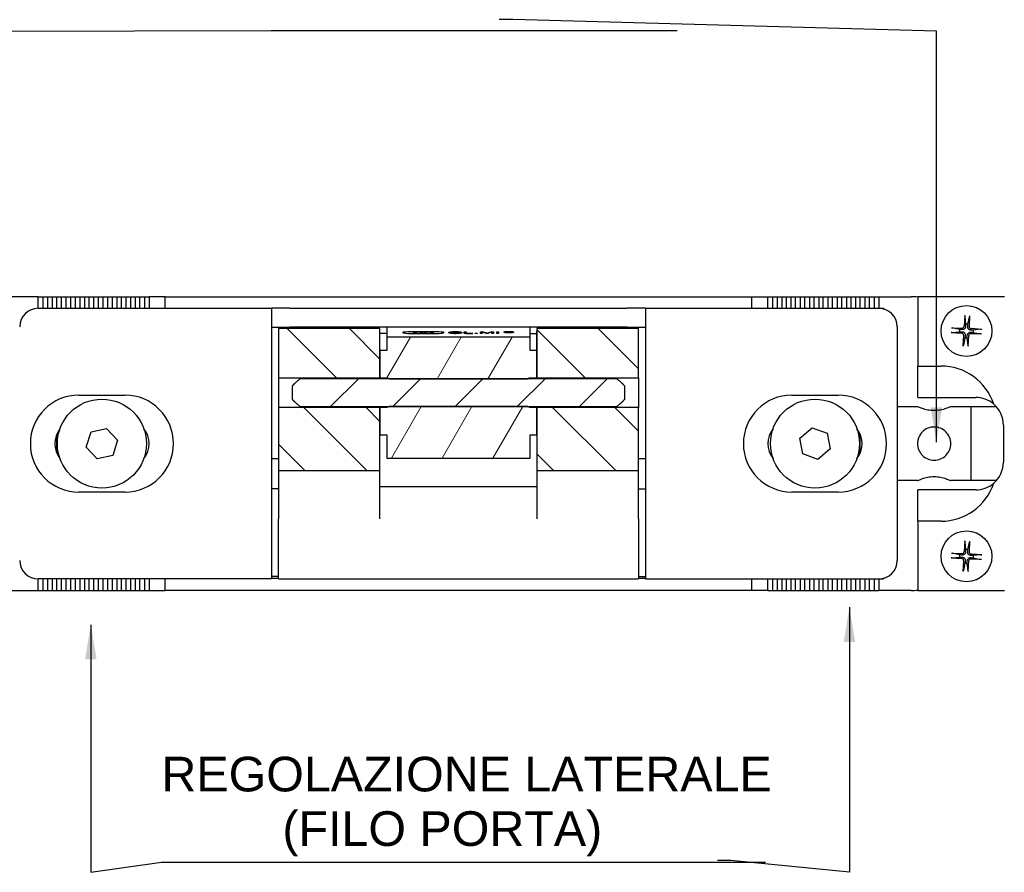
# Model space of a CAD drawing. Header units: millimetres. Extents: x 7 to 622, y 6 to 438.
# Tile 3 of 9: x 72 to 179, y 264 to 357. Entities that reach past the tile are written whole.
import ezdxf

# ---------------------------------------------------------------- set-up
doc = ezdxf.new("R2010")
doc.units = ezdxf.units.MM
doc.header["$LTSCALE"] = 1.5
for name, color, linetype, lineweight in [('Simbolo (ISO)', 7, 'Continuous', 25), ('Tratteggio (ISO)', 7, 'Continuous', 15), ('Visibile (ISO)', 7, 'Continuous', 25)]:
    doc.layers.add(name, color=color, linetype=linetype, lineweight=lineweight)
doc.styles.add('Miglioranzo', font='ARIAL.TTF')
doc.dimstyles.new('Default - Metodo 1b (ISO)$7', dxfattribs={"dimscale": 1.5, "dimtxt": 2.5, "dimasz": 2.5, "dimexe": 3.175, "dimexo": 0, "dimgap": 0.762, "dimtad": 1, "dimtoh": 1, "dimrnd": 1e-08, "dimtxsty": 'Miglioranzo', "dimcen": 0.09, "dimdle": 10, "dimclrd": 256, "dimclre": 256, "dimclrt": 256, "dimazin": 2, "dimtfac": 1.4, "dimtmove": 0, "dimatfit": 3, "dimfxl": 1, "dimtolj": 1, "dimlwd": -1, "dimlwe": -1, "dimarcsym": 0})

msp = doc.modelspace()

# ---------------------------------------------------------------- hatches: boundary and pattern name
at = {"layer": 'Tratteggio (ISO)'}
h = msp.add_hatch(dxfattribs=at)
h.set_pattern_fill('ANSI31', color=256, scale=38.1, angle=90.0002, style=0)
h.set_pattern_definition([(135.0002, (0, 0), (-3.367584, -3.36761), [])])
h.paths.add_polyline_path([(100.24, 317.8), (111.24, 317.8), (111.24, 320.76), (111.24, 323.12), (100.24, 323.12)])
h.paths.add_polyline_path([(111.24, 314.59), (100.24, 314.59), (100.24, 307.75), (111.24, 307.75), (111.24, 311.63)])
h.paths.add_polyline_path([(128.24, 307.75), (139.24, 307.75), (139.24, 314.59), (128.24, 314.59), (128.24, 311.63)])
h.paths.add_polyline_path([(139.24, 323.12), (128.24, 323.12), (128.24, 320.76), (128.24, 317.8), (139.24, 317.8)])
h = msp.add_hatch(dxfattribs=at)
h.set_pattern_fill('ANSI31', color=256, scale=38.1, angle=15, style=0)
h.set_pattern_definition([(60, (0, 0), (-4.124445, 2.38125), [])])
edge = h.paths.add_edge_path()
edge.add_line((111.99, 320.76), (111.24, 320.76))
edge.add_line((111.24, 320.76), (111.24, 317.8))
edge.add_line((111.24, 317.8), (111.99, 317.8))
edge.add_spline(control_points=[(111.99, 317.8), (112.14, 317.75), (112.29, 317.7)], knot_values=[0, 0, 0, 0.031801, 0.031801, 0.031801], weights=[1, 1.000334, 1], degree=2, periodic=0)
edge.add_line((112.29, 317.7), (127.19, 317.7))
edge.add_spline(control_points=[(127.19, 317.7), (127.33, 317.75), (127.49, 317.8)], knot_values=[0, 0, 0, 0.031801, 0.031801, 0.031801], weights=[1, 1.000334, 1], degree=2, periodic=0)
edge.add_line((127.49, 317.8), (128.24, 317.8))
edge.add_line((128.24, 317.8), (128.24, 320.76))
edge.add_line((128.24, 320.76), (127.49, 320.76))
edge.add_line((127.49, 320.76), (127.49, 322.21))
edge.add_line((127.49, 322.21), (111.99, 322.21))
edge.add_line((111.99, 322.21), (111.99, 320.76))
edge = h.paths.add_edge_path()
edge.add_line((111.24, 311.63), (111.99, 311.63))
edge.add_line((111.99, 311.63), (111.99, 309.11))
edge.add_line((111.99, 309.11), (127.49, 309.11))
edge.add_line((127.49, 309.11), (127.49, 311.63))
edge.add_line((127.49, 311.63), (128.24, 311.63))
edge.add_line((128.24, 311.63), (128.24, 314.59))
edge.add_line((128.24, 314.59), (127.49, 314.59))
edge.add_spline(control_points=[(127.49, 314.59), (127.33, 314.64), (127.19, 314.69)], knot_values=[0, 0, 0, 0.031801, 0.031801, 0.031801], weights=[1, 1.000334, 1], degree=2, periodic=0)
edge.add_line((127.19, 314.69), (112.29, 314.69))
edge.add_spline(control_points=[(112.29, 314.69), (112.14, 314.64), (111.99, 314.59)], knot_values=[0, 0, 0, 0.031801, 0.031801, 0.031801], weights=[1, 1.000334, 1], degree=2, periodic=0)
edge.add_line((111.99, 314.59), (111.24, 314.59))
edge.add_line((111.24, 314.59), (111.24, 311.63))
h = msp.add_hatch(dxfattribs=at)
h.set_pattern_fill('ANSI31', color=256, scale=38.1, style=0)
h.set_pattern_definition([(45, (0, 0), (-3.367596, 3.367596), [])])
edge = h.paths.add_edge_path()
edge.add_spline(control_points=[(101.74, 315.48), (102.02, 315.14), (102.6, 314.69)], knot_values=[0, 0, 0, 0.117463, 0.117463, 0.117463], weights=[1, 1.026559, 1], degree=2, periodic=0)
edge.add_line((102.6, 314.69), (112.29, 314.69))
edge.add_line((112.29, 314.69), (127.19, 314.69))
edge.add_line((127.19, 314.69), (136.87, 314.69))
edge.add_spline(control_points=[(136.87, 314.69), (137.46, 315.14), (137.74, 315.48)], knot_values=[0, 0, 0, 0.117463, 0.117463, 0.117463], weights=[1, 1.026559, 1], degree=2, periodic=0)
edge.add_line((137.74, 315.48), (137.74, 316.9))
edge.add_spline(control_points=[(137.74, 316.9), (137.46, 317.24), (136.87, 317.7)], knot_values=[0, 0, 0, 0.117463, 0.117463, 0.117463], weights=[1, 1.026559, 1], degree=2, periodic=0)
edge.add_line((136.87, 317.7), (127.19, 317.7))
edge.add_line((127.19, 317.7), (112.29, 317.7))
edge.add_line((112.29, 317.7), (102.6, 317.7))
edge.add_spline(control_points=[(102.6, 317.7), (102.02, 317.24), (101.74, 316.9)], knot_values=[0, 0, 0, 0.117463, 0.117463, 0.117463], weights=[1, 1.026559, 1], degree=2, periodic=0)
edge.add_line((101.74, 316.9), (101.74, 315.48))

# ---------------------------------------------------------------- linework, layer by layer
at = {"layer": 'Visibile (ISO)'}
for p, q in [((74.24, 326.57), (70.74, 326.57)), ((74.24, 326.57), (74.74, 326.57)), ((74.24, 325.32), (74.24, 326.57)), ((74.74, 326.57), (74.74, 325.32)), ((74.74, 326.57), (75.24, 326.57)), ((75.24, 326.57), (75.24, 325.32)), ((75.24, 326.57), (75.74, 326.57)), ((75.74, 326.57), (75.74, 325.32)), ((75.74, 326.57), (76.24, 326.57)), ((76.24, 326.57), (76.24, 325.32)), ((76.24, 326.57), (76.74, 326.57)), ((76.74, 326.57), (76.74, 325.32)), ((76.74, 326.57), (77.24, 326.57)), ((77.24, 326.57), (77.24, 325.32)), ((77.24, 326.57), (77.74, 326.57)), ((77.74, 326.57), (77.74, 325.32)), ((77.74, 326.57), (78.24, 326.57)), ((78.24, 326.57), (78.24, 325.32)), ((78.24, 326.57), (78.74, 326.57)), ((78.74, 326.57), (78.74, 325.32)), ((78.74, 326.57), (79.24, 326.57)), ((79.24, 326.57), (79.24, 325.32)), ((79.24, 326.57), (79.74, 326.57)), ((79.74, 326.57), (79.74, 325.32)), ((79.74, 326.57), (80.24, 326.57)), ((80.24, 326.57), (80.24, 325.32)), ((80.24, 326.57), (80.74, 326.57)), ((80.74, 326.57), (80.74, 325.32)), ((80.74, 326.57), (81.24, 326.57)), ((81.24, 326.57), (81.24, 325.32)), ((81.24, 326.57), (81.74, 326.57)), ((81.74, 326.57), (81.74, 325.32)), ((81.74, 326.57), (82.24, 326.57)), ((82.24, 326.57), (82.24, 325.32)), ((82.24, 326.57), (82.74, 326.57)), ((82.74, 326.57), (82.74, 325.32)), ((82.74, 326.57), (83.24, 326.57)), ((83.24, 326.57), (83.24, 325.32)), ((83.24, 326.57), (83.74, 326.57)), ((83.74, 326.57), (83.74, 325.32)), ((83.74, 326.57), (84.24, 326.57)), ((84.24, 326.57), (84.24, 325.32)), ((84.24, 326.57), (84.74, 326.57)), ((84.74, 326.57), (84.74, 325.32)), ((84.74, 326.57), (85.24, 326.57)), ((85.24, 325.32), (85.24, 326.57)), ((85.24, 326.57), (85.74, 326.57)), ((85.74, 326.57), (85.74, 325.32)), ((85.74, 326.57), (86.24, 326.57)), ((87.99, 326.57), (86.24, 326.57)), ((86.24, 326.57), (86.24, 325.32)), ((87.99, 325.32), (87.99, 326.57)), ((87.99, 326.57), (151.49, 326.57)), ((151.49, 326.57), (153.24, 326.57)), ((151.49, 325.32), (151.49, 326.57)), ((153.24, 326.57), (153.74, 326.57)), ((153.24, 325.32), (153.24, 326.57)), ((153.74, 326.57), (153.74, 325.32)), ((153.74, 326.57), (154.24, 326.57)), ((154.24, 326.57), (154.74, 326.57)), ((154.24, 326.57), (154.24, 325.32)), ((154.74, 326.57), (155.24, 326.57)), ((154.74, 326.57), (154.74, 325.32)), ((155.24, 325.32), (155.24, 326.57)), ((155.24, 326.57), (155.74, 326.57)), ((155.74, 326.57), (155.74, 325.32)), ((155.74, 326.57), (156.24, 326.57)), ((156.24, 326.57), (156.74, 326.57)), ((156.24, 325.32), (156.24, 326.57)), ((156.74, 326.57), (157.24, 326.57)), ((156.74, 326.57), (156.74, 325.32)), ((157.24, 326.57), (157.74, 326.57)), ((157.24, 325.32), (157.24, 326.57)), ((157.74, 326.57), (158.24, 326.57)), ((157.74, 326.57), (157.74, 325.32)), ((158.24, 326.57), (158.74, 326.57)), ((158.24, 325.32), (158.24, 326.57)), ((158.74, 326.57), (159.24, 326.57)), ((158.74, 326.57), (158.74, 325.32)), ((159.24, 326.57), (159.74, 326.57)), ((159.24, 325.32), (159.24, 326.57)), ((159.74, 326.57), (160.24, 326.57)), ((159.74, 326.57), (159.74, 325.32)), ((160.24, 326.57), (160.74, 326.57)), ((160.24, 325.32), (160.24, 326.57)), ((160.74, 326.57), (161.24, 326.57)), ((160.74, 326.57), (160.74, 325.32)), ((161.24, 326.57), (161.74, 326.57)), ((161.24, 325.32), (161.24, 326.57)), ((161.74, 326.57), (162.24, 326.57)), ((161.74, 326.57), (161.74, 325.32)), ((162.24, 326.57), (162.74, 326.57)), ((162.24, 325.32), (162.24, 326.57)), ((162.74, 326.57), (163.24, 326.57)), ((162.74, 326.57), (162.74, 325.32)), ((163.24, 326.57), (163.74, 326.57)), ((163.24, 325.32), (163.24, 326.57)), ((163.74, 326.57), (164.24, 326.57)), ((163.74, 326.57), (163.74, 325.32)), ((164.24, 326.57), (164.74, 326.57)), ((164.24, 325.32), (164.24, 326.57)), ((164.74, 326.57), (165.24, 326.57)), ((164.74, 326.57), (164.74, 325.32)), ((165.24, 326.57), (165.24, 325.32)), ((165.24, 326.57), (168.74, 326.57)), ((169.49, 326.57), (169.49, 319.07)), ((178.84, 326.57), (169.49, 326.57)), ((74.24, 325.32), (99.49, 325.32)), ((99.49, 325.32), (99.49, 296.02)), ((101.49, 325.32), (99.49, 325.32)), ((101.49, 325.32), (137.99, 325.32)), ((139.99, 325.32), (137.99, 325.32)), ((139.99, 325.32), (165.24, 325.32)), ((139.99, 325.32), (139.99, 296.02)), ((165.24, 325.32), (165.74, 325.32)), ((165.74, 325.32), (165.74, 325.26)), ((174.56, 324.53), (174.48, 323.37)), ((174.56, 324.43), (174.65, 323.62)), ((174.9, 323.61), (175.06, 324.41)), ((175.07, 324.5), (175.04, 323.34)), ((99.49, 323.27), (101.49, 323.27)), ((111.24, 323.12), (100.24, 323.12)), ((100.24, 323.12), (100.24, 317.8)), ((137.99, 323.27), (101.49, 323.27)), ((111.24, 317.8), (111.24, 323.12)), ((111.99, 323.27), (111.99, 322.21)), ((127.49, 322.21), (127.49, 323.27)), ((139.24, 323.12), (128.24, 323.12)), ((128.24, 323.12), (128.24, 317.8)), ((137.99, 323.27), (139.99, 323.27)), ((139.24, 317.8), (139.24, 323.12)), ((167.24, 323.32), (167.24, 298.02)), ((173.11, 323.21), (174.26, 323.17)), ((174, 323.03), (173.2, 323.2)), ((176.39, 323.04), (175.24, 323.12)), ((176.3, 323.05), (175.48, 322.96)), ((111.99, 322.6), (111.24, 322.6)), ((127.49, 322.21), (111.99, 322.21)), ((111.99, 322.21), (111.99, 320.76)), ((113.79, 322.69), (113.79, 322.64)), ((114.94, 322.69), (114.94, 322.64)), ((115.27, 322.77), (115.27, 322.75)), ((115.27, 322.61), (115.27, 322.6)), ((115.36, 322.77), (115.36, 322.76)), ((115.36, 322.61), (115.36, 322.6)), ((115.45, 322.77), (115.45, 322.75)), ((115.45, 322.61), (115.45, 322.6)), ((115.79, 322.69), (115.79, 322.64)), ((116.09, 322.69), (116.09, 322.64)), ((116.42, 322.77), (116.42, 322.75)), ((116.42, 322.61), (116.42, 322.6)), ((116.51, 322.77), (116.51, 322.76)), ((116.51, 322.61), (116.51, 322.6)), ((116.6, 322.77), (116.6, 322.75)), ((116.6, 322.61), (116.6, 322.6)), ((116.94, 322.69), (116.94, 322.64)), ((118.09, 322.69), (118.09, 322.64)), ((118.89, 322.69), (118.89, 322.61)), ((119.91, 322.69), (119.91, 322.61)), ((120.37, 322.59), (120.37, 322.79)), ((120.37, 322.79), (120.57, 322.79)), ((121.31, 322.59), (120.37, 322.59)), ((120.57, 322.79), (120.57, 322.61)), ((120.57, 322.61), (121.31, 322.61)), ((120.57, 322.61), (120.57, 322.59)), ((121.31, 322.61), (121.31, 322.59)), ((121.56, 322.59), (121.56, 322.62)), ((121.56, 322.62), (121.77, 322.62)), ((121.77, 322.59), (121.56, 322.59)), ((121.77, 322.62), (121.77, 322.59)), ((122.12, 322.59), (122.12, 322.79)), ((122.12, 322.79), (122.41, 322.79)), ((122.31, 322.59), (122.12, 322.59)), ((122.74, 322.59), (122.31, 322.76)), ((122.31, 322.76), (122.31, 322.76)), ((122.31, 322.76), (122.31, 322.59)), ((122.41, 322.79), (122.77, 322.65)), ((122.41, 322.79), (122.41, 322.72)), ((122.92, 322.59), (122.74, 322.59)), ((122.84, 322.62), (122.84, 322.62)), ((122.84, 322.62), (122.84, 322.59)), ((122.84, 322.62), (122.84, 322.59)), ((122.92, 322.65), (123.28, 322.79)), ((123.35, 322.76), (122.92, 322.59)), ((123.28, 322.79), (123.54, 322.79)), ((123.28, 322.79), (123.28, 322.73)), ((123.35, 322.59), (123.35, 322.76)), ((123.35, 322.76), (123.35, 322.76)), ((123.54, 322.59), (123.35, 322.59)), ((123.54, 322.79), (123.54, 322.59)), ((123.89, 322.59), (123.89, 322.79)), ((123.89, 322.79), (124.09, 322.79)), ((124.09, 322.59), (123.89, 322.59)), ((124.09, 322.79), (124.09, 322.59)), ((124.74, 322.74), (124.74, 322.71)), ((124.99, 322.77), (125.27, 322.77)), ((124.99, 322.71), (124.99, 322.77)), ((125.08, 322.71), (124.99, 322.71)), ((125.26, 322.76), (125.08, 322.76)), ((125.08, 322.76), (125.08, 322.75)), ((125.08, 322.75), (125.08, 322.74)), ((125.08, 322.75), (125.26, 322.75)), ((125.08, 322.74), (125.08, 322.71)), ((125.19, 322.74), (125.08, 322.74)), ((125.37, 322.71), (125.19, 322.74)), ((125.32, 322.76), (125.26, 322.76)), ((125.26, 322.75), (125.26, 322.73)), ((125.26, 322.75), (125.32, 322.75)), ((125.27, 322.77), (125.37, 322.77)), ((125.27, 322.77), (125.27, 322.76)), ((125.29, 322.74), (125.47, 322.71)), ((125.29, 322.74), (125.29, 322.72)), ((125.37, 322.74), (125.29, 322.74)), ((125.34, 322.76), (125.32, 322.76)), ((125.32, 322.75), (125.32, 322.74)), ((125.32, 322.75), (125.34, 322.75)), ((125.35, 322.75), (125.34, 322.76)), ((125.34, 322.75), (125.34, 322.74)), ((125.34, 322.75), (125.35, 322.75)), ((125.35, 322.75), (125.35, 322.74)), ((125.35, 322.75), (125.35, 322.75)), ((125.37, 322.77), (125.41, 322.76)), ((125.37, 322.77), (125.37, 322.74)), ((125.41, 322.74), (125.37, 322.74)), ((125.47, 322.71), (125.37, 322.71)), ((125.41, 322.76), (125.44, 322.76)), ((125.41, 322.76), (125.41, 322.74)), ((125.44, 322.75), (125.41, 322.74)), ((125.44, 322.76), (125.44, 322.75)), ((125.66, 322.74), (125.66, 322.71)), ((127.49, 322.6), (128.22, 322.6)), ((127.49, 320.76), (127.49, 322.21)), ((128.22, 320.76), (128.22, 322.85)), ((128.24, 322.85), (128.22, 322.85)), ((173.08, 322.7), (174.24, 322.62)), ((173.17, 322.7), (173.99, 322.79)), ((174.4, 321.24), (174.44, 322.4)), ((174.58, 322.14), (174.41, 321.33)), ((174.91, 321.31), (174.82, 322.12)), ((174.91, 321.22), (174.99, 322.37)), ((176.37, 322.54), (175.21, 322.57)), ((175.47, 322.71), (176.27, 322.55)), ((111.99, 320.76), (111.24, 320.76)), ((111.24, 320.76), (111.24, 317.8)), ((128.24, 320.76), (127.49, 320.76)), ((128.24, 317.8), (128.24, 320.76)), ((169.49, 315.67), (169.49, 319.07)), ((169.49, 319.07), (171.99, 319.07)), ((100.24, 317.8), (111.24, 317.8)), ((100.24, 317.8), (100.24, 314.59)), ((136.87, 317.7), (102.6, 317.7)), ((111.24, 317.7), (111.24, 317.8)), ((111.24, 317.8), (111.99, 317.8)), ((111.24, 317.7), (111.24, 317.8)), ((111.99, 317.8), (111.99, 317.7)), ((112.29, 317.7), (127.19, 317.7)), ((127.49, 317.8), (128.24, 317.8)), ((127.49, 317.7), (127.49, 317.8)), ((128.24, 317.8), (139.24, 317.8)), ((128.24, 317.7), (128.24, 317.8)), ((128.24, 317.8), (128.24, 317.7)), ((139.24, 317.8), (139.24, 314.59)), ((101.74, 316.9), (101.74, 315.48)), ((137.74, 315.48), (137.74, 316.9)), ((78.64, 315.92), (83.64, 315.92)), ((155.84, 315.92), (160.84, 315.92)), ((169.49, 315.67), (175.74, 315.67)), ((111.24, 314.59), (100.24, 314.59)), ((100.24, 314.59), (100.24, 307.75)), ((102.6, 314.69), (136.87, 314.69)), ((111.24, 314.59), (111.24, 314.69)), ((111.24, 314.59), (111.24, 314.69)), ((111.24, 307.75), (111.24, 314.59)), ((111.99, 314.59), (111.24, 314.59)), ((111.24, 314.59), (111.24, 311.63)), ((111.99, 314.69), (111.99, 314.59)), ((127.19, 314.69), (112.29, 314.69)), ((127.49, 314.59), (127.49, 314.69)), ((128.24, 314.59), (127.49, 314.59)), ((128.24, 314.59), (128.24, 314.69)), ((128.24, 314.69), (128.24, 314.59)), ((139.24, 314.59), (128.24, 314.59)), ((128.24, 314.59), (128.24, 307.75)), ((128.24, 311.63), (128.24, 314.59)), ((139.24, 307.75), (139.24, 314.59)), ((169.44, 314.67), (167.24, 314.67)), ((177.97, 314.67), (173.04, 314.67)), ((175.24, 306.67), (175.24, 314.67)), ((156.7, 311.25), (158.02, 312.37)), ((158.02, 312.37), (159.65, 311.8)), ((178.74, 312.67), (178.74, 308.67)), ((76.24, 311.67), (76.24, 309.67)), ((79.45, 310.29), (79.96, 311.95)), ((79.96, 311.95), (81.65, 312.32)), ((81.65, 312.32), (82.83, 311.05)), ((85.74, 312.2), (85.74, 312.11)), ((111.24, 311.63), (111.99, 311.63)), ((111.99, 311.63), (111.99, 309.11)), ((127.49, 309.11), (127.49, 311.63)), ((127.49, 311.63), (128.24, 311.63)), ((153.74, 312.2), (153.74, 312.11)), ((159.65, 311.8), (159.97, 310.1)), ((163.24, 309.67), (163.24, 311.67)), ((80.62, 309.02), (79.45, 310.29)), ((82.83, 311.05), (82.31, 309.4)), ((157.02, 309.55), (156.7, 311.25)), ((82.31, 309.4), (80.62, 309.02)), ((85.74, 309.23), (85.74, 309.14)), ((153.74, 309.23), (153.74, 309.14)), ((158.66, 308.97), (157.02, 309.55)), ((159.97, 310.1), (158.66, 308.97)), ((99.49, 309.07), (100.24, 309.07)), ((111.99, 309.11), (127.49, 309.11)), ((139.24, 309.07), (139.99, 309.07)), ((100.24, 307.75), (111.24, 307.75)), ((100.24, 307.75), (100.24, 302.54)), ((111.24, 302.54), (111.24, 307.75)), ((128.24, 307.75), (139.24, 307.75)), ((128.24, 307.75), (128.24, 302.54)), ((139.24, 302.54), (139.24, 307.75)), ((111.24, 306.02), (128.24, 306.02)), ((169.44, 306.67), (167.24, 306.67)), ((177.97, 306.67), (173.04, 306.67)), ((83.64, 305.42), (78.64, 305.42)), ((100.24, 305.77), (99.49, 305.77)), ((139.24, 305.77), (139.99, 305.77)), ((160.84, 305.42), (155.84, 305.42)), ((175.74, 305.67), (169.49, 305.67)), ((169.49, 302.27), (169.49, 305.67)), ((100.24, 296.02), (100.24, 302.54)), ((139.24, 302.54), (139.24, 296.02)), ((169.49, 302.27), (169.49, 294.77)), ((171.99, 302.27), (169.49, 302.27)), ((174.57, 300.13), (174.49, 298.97)), ((174.57, 300.03), (174.65, 299.22)), ((174.9, 299.21), (175.07, 300.01)), ((175.08, 300.1), (175.04, 298.94)), ((173.11, 298.81), (174.27, 298.77)), ((174, 298.63), (173.2, 298.8)), ((176.39, 298.64), (175.24, 298.72)), ((176.3, 298.64), (175.48, 298.56)), ((173.08, 298.3), (174.24, 298.22)), ((173.17, 298.3), (173.99, 298.39)), ((174.4, 296.84), (174.44, 298)), ((174.58, 297.74), (174.41, 296.94)), ((174.91, 296.91), (174.82, 297.72)), ((174.91, 296.82), (174.99, 297.97)), ((176.37, 298.13), (175.21, 298.17)), ((175.47, 298.31), (176.27, 298.14)), ((74.24, 294.77), (74.24, 296.02)), ((99.49, 296.02), (74.24, 296.02)), ((74.74, 296.02), (74.74, 294.77)), ((75.24, 296.02), (75.24, 294.77)), ((75.74, 296.02), (75.74, 294.77)), ((76.24, 296.02), (76.24, 294.77)), ((76.74, 296.02), (76.74, 294.77)), ((77.24, 296.02), (77.24, 294.77)), ((77.74, 296.02), (77.74, 294.77)), ((78.24, 296.02), (78.24, 294.77)), ((78.74, 296.02), (78.74, 294.77)), ((79.24, 296.02), (79.24, 294.77)), ((79.74, 296.02), (79.74, 294.77)), ((80.24, 296.02), (80.24, 294.77)), ((80.74, 296.02), (80.74, 294.77)), ((81.24, 296.02), (81.24, 294.77)), ((81.74, 296.02), (81.74, 294.77)), ((82.24, 296.02), (82.24, 294.77)), ((82.74, 296.02), (82.74, 294.77)), ((83.24, 296.02), (83.24, 294.77)), ((83.74, 296.02), (83.74, 294.77)), ((84.24, 296.02), (84.24, 294.77)), ((84.74, 296.02), (84.74, 294.77)), ((85.24, 294.77), (85.24, 296.02)), ((85.74, 296.02), (85.74, 294.77)), ((86.24, 296.02), (86.24, 294.77)), ((87.99, 294.77), (87.99, 296.02)), ((100.24, 296.27), (99.49, 296.27)), ((100.24, 296.07), (99.49, 296.07)), ((100.24, 296.02), (139.24, 296.02)), ((139.24, 296.27), (139.99, 296.27)), ((139.97, 296.07), (139.24, 296.07)), ((139.97, 296.27), (139.97, 296.07)), ((139.99, 296.02), (165.24, 296.02)), ((151.49, 294.77), (151.49, 296.02)), ((153.24, 294.77), (153.24, 296.02)), ((153.74, 296.02), (153.74, 294.77)), ((154.24, 296.02), (154.24, 294.77)), ((154.74, 296.02), (154.74, 294.77)), ((155.24, 294.77), (155.24, 296.02)), ((155.74, 296.02), (155.74, 294.77)), ((156.24, 294.77), (156.24, 296.02)), ((156.74, 296.02), (156.74, 294.77)), ((157.24, 294.77), (157.24, 296.02)), ((157.74, 296.02), (157.74, 294.77)), ((158.24, 294.77), (158.24, 296.02)), ((158.74, 296.02), (158.74, 294.77)), ((159.24, 294.77), (159.24, 296.02)), ((159.74, 296.02), (159.74, 294.77)), ((160.24, 294.77), (160.24, 296.02)), ((160.74, 296.02), (160.74, 294.77)), ((161.24, 294.77), (161.24, 296.02)), ((161.74, 296.02), (161.74, 294.77)), ((162.24, 294.77), (162.24, 296.02)), ((162.74, 296.02), (162.74, 294.77)), ((163.24, 294.77), (163.24, 296.02)), ((163.74, 296.02), (163.74, 294.77)), ((164.24, 294.77), (164.24, 296.02)), ((164.74, 296.02), (164.74, 294.77)), ((165.24, 296.02), (165.24, 294.77)), ((165.24, 296.02), (165.74, 296.02)), ((165.74, 296.09), (165.74, 296.02)), ((70.74, 294.77), (74.24, 294.77)), ((74.24, 294.77), (74.74, 294.77)), ((74.74, 294.77), (75.24, 294.77)), ((75.24, 294.77), (75.74, 294.77)), ((75.74, 294.77), (76.24, 294.77)), ((76.24, 294.77), (76.74, 294.77)), ((76.74, 294.77), (77.24, 294.77)), ((77.24, 294.77), (77.74, 294.77)), ((77.74, 294.77), (78.24, 294.77)), ((78.24, 294.77), (78.74, 294.77)), ((78.74, 294.77), (79.24, 294.77)), ((79.24, 294.77), (79.74, 294.77)), ((79.74, 294.77), (80.24, 294.77)), ((80.24, 294.77), (80.74, 294.77)), ((80.74, 294.77), (81.24, 294.77)), ((81.24, 294.77), (81.74, 294.77)), ((81.74, 294.77), (82.24, 294.77)), ((82.24, 294.77), (82.74, 294.77)), ((82.74, 294.77), (83.24, 294.77)), ((83.24, 294.77), (83.74, 294.77)), ((83.74, 294.77), (84.24, 294.77)), ((84.24, 294.77), (84.74, 294.77)), ((84.74, 294.77), (85.24, 294.77)), ((85.24, 294.77), (85.74, 294.77)), ((85.74, 294.77), (86.24, 294.77)), ((86.24, 294.77), (87.99, 294.77)), ((151.49, 294.77), (87.99, 294.77)), ((153.24, 294.77), (151.49, 294.77)), ((153.24, 294.77), (153.74, 294.77)), ((153.74, 294.77), (154.24, 294.77)), ((154.24, 294.77), (154.74, 294.77)), ((154.74, 294.77), (155.24, 294.77)), ((155.24, 294.77), (155.74, 294.77)), ((155.74, 294.77), (156.24, 294.77)), ((156.24, 294.77), (156.74, 294.77)), ((156.74, 294.77), (157.24, 294.77)), ((157.24, 294.77), (157.74, 294.77)), ((157.74, 294.77), (158.24, 294.77)), ((158.24, 294.77), (158.74, 294.77)), ((158.74, 294.77), (159.24, 294.77)), ((159.24, 294.77), (159.74, 294.77)), ((159.74, 294.77), (160.24, 294.77)), ((160.24, 294.77), (160.74, 294.77)), ((160.74, 294.77), (161.24, 294.77)), ((161.24, 294.77), (161.74, 294.77)), ((161.74, 294.77), (162.24, 294.77)), ((162.24, 294.77), (162.74, 294.77)), ((162.74, 294.77), (163.24, 294.77)), ((163.24, 294.77), (163.74, 294.77)), ((163.74, 294.77), (164.24, 294.77)), ((164.24, 294.77), (164.74, 294.77)), ((164.74, 294.77), (165.24, 294.77)), ((168.74, 294.77), (165.24, 294.77)), ((169.49, 294.77), (178.84, 294.77))]:
    msp.add_line(p, q, dxfattribs=at)
for centre, radius in [((174.74, 322.87), 2.75), ((81.14, 310.67), 4.82), ((158.34, 310.67), 4.82), ((174.74, 298.47), 2.75)]:
    msp.add_circle(centre, radius, dxfattribs=at)
for centre, radius, start, end in [((168.74, 318.57), 8, 84.6206, 90), ((74.24, 323.32), 2, 90, 180), ((165.24, 323.32), 2, 0, 90), ((174.74, 322.87), 0.752, 167.7975, 186.5819), ((174.27, 323.39), 0.215, 268.322, 356.0575), ((174.74, 322.87), 0.752, 77.7975, 96.5819), ((175.25, 323.34), 0.215, 178.322, 266.0575), ((174.22, 322.41), 0.215, 358.322, 86.0575), ((174.74, 322.87), 0.752, 257.7975, 276.5819), ((175.2, 322.36), 0.215, 88.322, 176.0575), ((174.74, 322.87), 0.752, 347.7975, 6.5819), ((171.99, 313.07), 6, 18.2831, 90), ((78.64, 310.67), 5.25, 90, 270), ((83.64, 310.67), 5.25, 270, 90), ((155.84, 310.67), 5.25, 90, 270), ((160.84, 310.67), 5.25, 270, 90), ((175.74, 312.67), 3, 49.531, 90), ((175.74, 312.67), 3, 0, 49.531), ((78.64, 310.67), 2.6, 141.8446, 218.1554), ((83.64, 310.67), 2.6, 321.8446, 38.1554), ((155.84, 310.67), 2.6, 141.8446, 218.1554), ((160.84, 310.67), 2.6, 321.8446, 38.1554), ((175.74, 308.67), 3, 310.469, 0), ((171.99, 308.27), 6, 270, 341.7169), ((175.74, 308.67), 3, 270, 310.469), ((174.74, 298.47), 0.752, 167.6616, 186.4459), ((174.27, 298.99), 0.215, 268.186, 355.9215), ((174.74, 298.47), 0.752, 77.6616, 96.4459), ((175.25, 298.94), 0.215, 178.186, 265.9215), ((174.74, 298.47), 0.752, 347.6616, 6.4459), ((74.24, 298.02), 2, 180, 270), ((165.24, 298.02), 2, 270, 0), ((174.22, 298.01), 0.215, 358.186, 85.9215), ((174.74, 298.47), 0.752, 257.6616, 276.4459), ((175.2, 297.96), 0.215, 88.186, 175.9215), ((168.74, 302.77), 8, 270, 275.3794)]:
    msp.add_arc(centre, radius, start, end, dxfattribs=at)
for centre, major_axis, start_param, end_param in [((114.79, 322.69), (-1.1, 0), 4.162342, 8.404029), ((114.79, 322.69), (-1, 0), 4.207517, 8.358854), ((115.94, 322.69), (-1.1, 0), 5.363074, 7.203297), ((115.94, 322.69), (-1, 0), 5.324993, 7.241377), ((115.94, 322.69), (1.1, 0), 1.020749, 2.120843), ((114.79, 322.69), (1, 0), 5.324993, 7.241377), ((115.94, 322.69), (-1.1, 0), 1.020749, 2.120843), ((115.94, 322.69), (-1, 0), 4.207517, 5.217261), ((114.79, 322.69), (1.1, 0), 5.363074, 7.203297), ((115.94, 322.69), (1, 0), 4.207517, 5.217261), ((117.09, 322.69), (-1.1, 0), 5.363074, 7.203297), ((117.09, 322.69), (-1, 0), 5.324993, 7.241377), ((117.09, 322.69), (1.1, 0), 4.162342, 8.404029), ((115.94, 322.69), (1, 0), 5.324993, 7.241377), ((117.09, 322.69), (1, 0), 4.207517, 8.358854), ((115.94, 322.69), (1.1, 0), 5.363074, 7.203297)]:
    msp.add_ellipse(centre, major_axis=major_axis, ratio=0.091391, start_param=start_param, end_param=end_param, dxfattribs=at)
for points, knots in [([(174.56, 324.43), (174.56, 324.44), (174.56, 324.45), (174.56, 324.46), (174.56, 324.47), (174.56, 324.5), (174.56, 324.51), (174.56, 324.53)], [0.03495487, 0.03495487, 0.03495487, 0.03495487, 0.03801973, 0.03801973, 0.04181436, 0.04181436, 0.04566018, 0.04566018, 0.04566018, 0.04566018]), ([(175.07, 324.5), (175.07, 324.49), (175.07, 324.47), (175.07, 324.45), (175.07, 324.44), (175.07, 324.42), (175.06, 324.41), (175.06, 324.41)], [0.0153115, 0.0153115, 0.0153115, 0.0153115, 0.01915732, 0.01915732, 0.02295195, 0.02295195, 0.02601681, 0.02601681, 0.02601681, 0.02601681]), ([(173.11, 323.21), (173.12, 323.21), (173.14, 323.2), (173.16, 323.2), (173.17, 323.2), (173.19, 323.2), (173.19, 323.2), (173.2, 323.2)], [0.0153115, 0.0153115, 0.0153115, 0.0153115, 0.01915732, 0.01915732, 0.02295195, 0.02295195, 0.02601681, 0.02601681, 0.02601681, 0.02601681]), ([(174.64, 323.36), (174.64, 323.32), (174.64, 323.28), (174.61, 323.22), (174.6, 323.19), (174.57, 323.14), (174.55, 323.12), (174.51, 323.08), (174.48, 323.07), (174.43, 323.04), (174.4, 323.03), (174.34, 323.01), (174.3, 323.01), (174.26, 323.01)], [0.16722794, 0.16722794, 0.16722794, 0.16722794, 0.17980141, 0.17980141, 0.1882428, 0.1882428, 0.19668418, 0.19668418, 0.20512557, 0.20512557, 0.21356695, 0.21356695, 0.22614043, 0.22614043, 0.22614043, 0.22614043]), ([(175.23, 322.96), (175.19, 322.97), (175.14, 322.97), (175.08, 323), (175.06, 323.01), (175.01, 323.04), (174.99, 323.06), (174.95, 323.1), (174.93, 323.13), (174.9, 323.18), (174.89, 323.2), (174.88, 323.27), (174.87, 323.31), (174.88, 323.35)], [0.16722794, 0.16722794, 0.16722794, 0.16722794, 0.17980141, 0.17980141, 0.1882428, 0.1882428, 0.19668418, 0.19668418, 0.20512557, 0.20512557, 0.21356695, 0.21356695, 0.22614043, 0.22614043, 0.22614043, 0.22614043]), ([(176.3, 323.05), (176.3, 323.05), (176.31, 323.05), (176.33, 323.05), (176.34, 323.05), (176.36, 323.05), (176.38, 323.05), (176.39, 323.04)], [0.03495487, 0.03495487, 0.03495487, 0.03495487, 0.03801973, 0.03801973, 0.04181436, 0.04181436, 0.04566018, 0.04566018, 0.04566018, 0.04566018]), ([(173.17, 322.7), (173.17, 322.7), (173.16, 322.7), (173.15, 322.7), (173.13, 322.7), (173.11, 322.7), (173.1, 322.7), (173.08, 322.7)], [0.03495487, 0.03495487, 0.03495487, 0.03495487, 0.03801973, 0.03801973, 0.04181436, 0.04181436, 0.04566018, 0.04566018, 0.04566018, 0.04566018]), ([(174.25, 322.78), (174.29, 322.78), (174.33, 322.77), (174.39, 322.75), (174.42, 322.74), (174.47, 322.7), (174.49, 322.68), (174.53, 322.64), (174.54, 322.62), (174.57, 322.57), (174.58, 322.54), (174.6, 322.48), (174.6, 322.43), (174.6, 322.39)], [0.16722794, 0.16722794, 0.16722794, 0.16722794, 0.17980141, 0.17980141, 0.1882428, 0.1882428, 0.19668418, 0.19668418, 0.20512557, 0.20512557, 0.21356695, 0.21356695, 0.22614043, 0.22614043, 0.22614043, 0.22614043]), ([(174.83, 322.38), (174.83, 322.42), (174.84, 322.46), (174.86, 322.53), (174.87, 322.55), (174.91, 322.6), (174.92, 322.62), (174.97, 322.66), (174.99, 322.68), (175.04, 322.71), (175.07, 322.72), (175.13, 322.73), (175.17, 322.74), (175.21, 322.73)], [0.16722794, 0.16722794, 0.16722794, 0.16722794, 0.17980141, 0.17980141, 0.1882428, 0.1882428, 0.19668418, 0.19668418, 0.20512557, 0.20512557, 0.21356695, 0.21356695, 0.22614043, 0.22614043, 0.22614043, 0.22614043]), ([(176.37, 322.54), (176.35, 322.54), (176.34, 322.54), (176.31, 322.54), (176.3, 322.54), (176.29, 322.54), (176.28, 322.54), (176.27, 322.55)], [0.0153115, 0.0153115, 0.0153115, 0.0153115, 0.01915732, 0.01915732, 0.02295195, 0.02295195, 0.02601681, 0.02601681, 0.02601681, 0.02601681]), ([(174.4, 321.24), (174.4, 321.26), (174.4, 321.27), (174.41, 321.29), (174.41, 321.31), (174.41, 321.32), (174.41, 321.33), (174.41, 321.33)], [0.0153115, 0.0153115, 0.0153115, 0.0153115, 0.01915732, 0.01915732, 0.02295195, 0.02295195, 0.02601681, 0.02601681, 0.02601681, 0.02601681]), ([(174.91, 321.31), (174.91, 321.3), (174.91, 321.3), (174.91, 321.28), (174.91, 321.27), (174.91, 321.25), (174.91, 321.23), (174.91, 321.22)], [0.03495487, 0.03495487, 0.03495487, 0.03495487, 0.03801973, 0.03801973, 0.04181436, 0.04181436, 0.04566018, 0.04566018, 0.04566018, 0.04566018]), ([(173.04, 314.67), (173.04, 314.67), (172.99, 314.65), (172.81, 314.57), (172.67, 314.52), (172.35, 314.41), (172.15, 314.35), (171.71, 314.27), (171.47, 314.24), (171.01, 314.24), (170.76, 314.27), (170.32, 314.35), (170.12, 314.41), (169.81, 314.52), (169.67, 314.57), (169.48, 314.65), (169.44, 314.67), (169.44, 314.67)], [0.2755816, 0.2755816, 0.2755816, 0.2755816, 0.3444186, 0.3444186, 0.4132555, 0.4132555, 0.4822094, 0.4822094, 0.5511633, 0.5511633, 0.6201171, 0.6201171, 0.689071, 0.689071, 0.757908, 0.757908, 0.8267449, 0.8267449, 0.8267449, 0.8267449]), ([(171.24, 312.47), (171.47, 312.47), (171.71, 312.43), (172.15, 312.24), (172.35, 312.1), (172.67, 311.79), (172.81, 311.59), (172.99, 311.14), (173.04, 310.9), (173.04, 310.44), (172.99, 310.2), (172.81, 309.76), (172.67, 309.56), (172.35, 309.24), (172.15, 309.1), (171.71, 308.92), (171.47, 308.87), (171.01, 308.87), (170.76, 308.92), (170.32, 309.1), (170.12, 309.24), (169.81, 309.56), (169.67, 309.76), (169.48, 310.2), (169.44, 310.44), (169.44, 310.9), (169.48, 311.14), (169.67, 311.59), (169.81, 311.79), (170.12, 312.1), (170.32, 312.24), (170.76, 312.43), (171.01, 312.47), (171.24, 312.47)], [0, 0, 0, 0, 0.068954, 0.068954, 0.137908, 0.137908, 0.206745, 0.206745, 0.275582, 0.275582, 0.344419, 0.344419, 0.413255, 0.413255, 0.482209, 0.482209, 0.551163, 0.551163, 0.620117, 0.620117, 0.689071, 0.689071, 0.757908, 0.757908, 0.826745, 0.826745, 0.895582, 0.895582, 0.964419, 0.964419, 1.033373, 1.033373, 1.102327, 1.102327, 1.102327, 1.102327]), ([(169.44, 306.67), (169.44, 306.67), (169.48, 306.69), (169.67, 306.77), (169.81, 306.83), (170.12, 306.93), (170.32, 306.99), (170.76, 307.08), (171.01, 307.1), (171.47, 307.1), (171.71, 307.08), (172.15, 306.99), (172.35, 306.93), (172.67, 306.83), (172.81, 306.77), (172.99, 306.69), (173.04, 306.67), (173.04, 306.67)], [0.2755816, 0.2755816, 0.2755816, 0.2755816, 0.3444186, 0.3444186, 0.4132555, 0.4132555, 0.4822094, 0.4822094, 0.5511633, 0.5511633, 0.6201171, 0.6201171, 0.689071, 0.689071, 0.757908, 0.757908, 0.8267449, 0.8267449, 0.8267449, 0.8267449]), ([(174.57, 300.03), (174.57, 300.04), (174.57, 300.05), (174.57, 300.06), (174.57, 300.08), (174.57, 300.1), (174.57, 300.11), (174.57, 300.13)], [0.03495487, 0.03495487, 0.03495487, 0.03495487, 0.03801973, 0.03801973, 0.04181436, 0.04181436, 0.04566018, 0.04566018, 0.04566018, 0.04566018]), ([(175.08, 300.1), (175.07, 300.09), (175.07, 300.07), (175.07, 300.05), (175.07, 300.04), (175.07, 300.02), (175.07, 300.01), (175.07, 300.01)], [0.0153115, 0.0153115, 0.0153115, 0.0153115, 0.01915732, 0.01915732, 0.02295195, 0.02295195, 0.02601681, 0.02601681, 0.02601681, 0.02601681]), ([(173.11, 298.81), (173.12, 298.81), (173.14, 298.81), (173.16, 298.81), (173.17, 298.81), (173.19, 298.8), (173.2, 298.8), (173.2, 298.8)], [0.0153115, 0.0153115, 0.0153115, 0.0153115, 0.01915732, 0.01915732, 0.02295195, 0.02295195, 0.02601681, 0.02601681, 0.02601681, 0.02601681]), ([(174.65, 298.96), (174.65, 298.92), (174.64, 298.88), (174.61, 298.82), (174.6, 298.79), (174.57, 298.74), (174.55, 298.72), (174.51, 298.68), (174.48, 298.67), (174.43, 298.64), (174.4, 298.63), (174.34, 298.61), (174.3, 298.61), (174.26, 298.61)], [0.16722794, 0.16722794, 0.16722794, 0.16722794, 0.17980141, 0.17980141, 0.1882428, 0.1882428, 0.19668418, 0.19668418, 0.20512557, 0.20512557, 0.21356695, 0.21356695, 0.22614043, 0.22614043, 0.22614043, 0.22614043]), ([(175.23, 298.56), (175.19, 298.56), (175.14, 298.57), (175.08, 298.59), (175.06, 298.61), (175.01, 298.64), (174.99, 298.66), (174.95, 298.7), (174.93, 298.73), (174.9, 298.78), (174.89, 298.8), (174.88, 298.87), (174.87, 298.91), (174.88, 298.95)], [0.16722794, 0.16722794, 0.16722794, 0.16722794, 0.17980141, 0.17980141, 0.1882428, 0.1882428, 0.19668418, 0.19668418, 0.20512557, 0.20512557, 0.21356695, 0.21356695, 0.22614043, 0.22614043, 0.22614043, 0.22614043]), ([(176.3, 298.64), (176.3, 298.64), (176.31, 298.64), (176.33, 298.64), (176.34, 298.64), (176.36, 298.64), (176.38, 298.64), (176.39, 298.64)], [0.03495487, 0.03495487, 0.03495487, 0.03495487, 0.03801973, 0.03801973, 0.04181436, 0.04181436, 0.04566018, 0.04566018, 0.04566018, 0.04566018]), ([(173.17, 298.3), (173.17, 298.3), (173.16, 298.3), (173.15, 298.3), (173.13, 298.3), (173.11, 298.3), (173.1, 298.3), (173.08, 298.3)], [0.03495487, 0.03495487, 0.03495487, 0.03495487, 0.03801973, 0.03801973, 0.04181436, 0.04181436, 0.04566018, 0.04566018, 0.04566018, 0.04566018]), ([(174.25, 298.38), (174.29, 298.38), (174.33, 298.37), (174.39, 298.35), (174.42, 298.34), (174.46, 298.3), (174.49, 298.28), (174.53, 298.24), (174.54, 298.22), (174.57, 298.17), (174.58, 298.14), (174.6, 298.08), (174.6, 298.03), (174.6, 297.99)], [0.16722794, 0.16722794, 0.16722794, 0.16722794, 0.17980141, 0.17980141, 0.1882428, 0.1882428, 0.19668418, 0.19668418, 0.20512557, 0.20512557, 0.21356695, 0.21356695, 0.22614043, 0.22614043, 0.22614043, 0.22614043]), ([(174.83, 297.98), (174.83, 298.02), (174.84, 298.06), (174.86, 298.12), (174.87, 298.15), (174.9, 298.2), (174.92, 298.22), (174.97, 298.26), (174.99, 298.28), (175.04, 298.3), (175.07, 298.31), (175.13, 298.33), (175.17, 298.33), (175.21, 298.33)], [0.16722794, 0.16722794, 0.16722794, 0.16722794, 0.17980141, 0.17980141, 0.1882428, 0.1882428, 0.19668418, 0.19668418, 0.20512557, 0.20512557, 0.21356695, 0.21356695, 0.22614043, 0.22614043, 0.22614043, 0.22614043]), ([(176.37, 298.13), (176.35, 298.13), (176.34, 298.14), (176.31, 298.14), (176.3, 298.14), (176.29, 298.14), (176.28, 298.14), (176.27, 298.14)], [0.0153115, 0.0153115, 0.0153115, 0.0153115, 0.01915732, 0.01915732, 0.02295195, 0.02295195, 0.02601681, 0.02601681, 0.02601681, 0.02601681]), ([(174.4, 296.84), (174.4, 296.86), (174.4, 296.87), (174.4, 296.89), (174.4, 296.91), (174.41, 296.92), (174.41, 296.93), (174.41, 296.94)], [0.0153115, 0.0153115, 0.0153115, 0.0153115, 0.01915732, 0.01915732, 0.02295195, 0.02295195, 0.02601681, 0.02601681, 0.02601681, 0.02601681]), ([(174.91, 296.91), (174.91, 296.9), (174.91, 296.9), (174.91, 296.88), (174.91, 296.87), (174.91, 296.85), (174.91, 296.83), (174.91, 296.82)], [0.03495487, 0.03495487, 0.03495487, 0.03495487, 0.03801973, 0.03801973, 0.04181436, 0.04181436, 0.04566018, 0.04566018, 0.04566018, 0.04566018])]:
    msp.add_open_spline(points, degree=3, knots=knots, dxfattribs=at)
for points, weights in [([(174.26, 323.01), (174.16, 323.02), (174, 323.03)], [1.42828100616, 1.22198309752, 1]), ([(174.65, 323.62), (174.65, 323.46), (174.64, 323.36)], [1, 1.22198309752, 1.42828100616]), ([(174.88, 323.35), (174.88, 323.45), (174.9, 323.61)], [1.42828100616, 1.22198309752, 1]), ([(173.99, 322.79), (174.15, 322.78), (174.25, 322.78)], [1, 1.22198309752, 1.42828100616]), ([(174.6, 322.39), (174.59, 322.29), (174.58, 322.14)], [1.42828100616, 1.22198309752, 1]), ([(174.82, 322.12), (174.83, 322.28), (174.83, 322.38)], [1, 1.22198309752, 1.42828100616]), ([(175.21, 322.73), (175.32, 322.72), (175.47, 322.71)], [1.42828100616, 1.22198309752, 1]), ([(175.48, 322.96), (175.33, 322.96), (175.23, 322.96)], [1, 1.22198309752, 1.42828100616]), ([(102.6, 317.7), (102.02, 317.24), (101.74, 316.9)], [1, 1.02655894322, 1]), ([(111.99, 317.8), (112.14, 317.75), (112.29, 317.7)], [1, 1.00033443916, 1]), ([(127.19, 317.7), (127.33, 317.75), (127.49, 317.8)], [1, 1.00033443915, 1]), ([(137.74, 316.9), (137.46, 317.24), (136.87, 317.7)], [1, 1.02655894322, 1]), ([(101.74, 315.48), (102.02, 315.14), (102.6, 314.69)], [1, 1.02655894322, 1]), ([(112.29, 314.69), (112.14, 314.64), (111.99, 314.59)], [1, 1.00033443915, 1]), ([(127.49, 314.59), (127.33, 314.64), (127.19, 314.69)], [1, 1.00033443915, 1]), ([(136.87, 314.69), (137.46, 315.14), (137.74, 315.48)], [1, 1.02655894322, 1]), ([(174.26, 298.61), (174.16, 298.62), (174, 298.63)], [1.42828100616, 1.22198309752, 1]), ([(174.65, 299.22), (174.65, 299.06), (174.65, 298.96)], [1, 1.22198309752, 1.42828100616]), ([(174.88, 298.95), (174.89, 299.05), (174.9, 299.21)], [1.42828100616, 1.22198309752, 1]), ([(175.48, 298.56), (175.33, 298.56), (175.23, 298.56)], [1, 1.22198309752, 1.42828100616]), ([(173.99, 298.39), (174.15, 298.38), (174.25, 298.38)], [1, 1.22198309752, 1.42828100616]), ([(174.6, 297.99), (174.59, 297.89), (174.58, 297.74)], [1.42828100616, 1.22198309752, 1]), ([(174.82, 297.72), (174.83, 297.88), (174.83, 297.98)], [1, 1.22198309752, 1.42828100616]), ([(175.21, 298.33), (175.32, 298.32), (175.47, 298.31)], [1.42828100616, 1.22198309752, 1])]:
    msp.add_rational_spline(points, weights, degree=2, dxfattribs=at)
for points in [[(118.69, 322.69), (118.69, 322.74), (119.08, 322.79), (119.4, 322.79)], [(119.4, 322.59), (119.08, 322.59), (118.69, 322.64), (118.69, 322.69)], [(119.41, 322.77), (119.18, 322.77), (118.89, 322.73), (118.89, 322.69)], [(118.89, 322.69), (118.89, 322.65), (119.17, 322.61), (119.4, 322.61)], [(119.4, 322.79), (119.72, 322.79), (120.12, 322.74), (120.12, 322.69)], [(120.12, 322.69), (120.12, 322.64), (119.72, 322.59), (119.4, 322.59)], [(119.4, 322.61), (119.63, 322.61), (119.91, 322.65), (119.91, 322.69)], [(119.91, 322.69), (119.91, 322.73), (119.62, 322.77), (119.41, 322.77)], [(122.77, 322.65), (122.83, 322.62), (122.84, 322.62)], [(122.84, 322.62), (122.87, 322.63), (122.92, 322.65)], [(124.66, 322.74), (124.66, 322.76), (124.97, 322.79), (125.2, 322.79)], [(125.2, 322.69), (124.97, 322.69), (124.66, 322.72), (124.66, 322.74)], [(125.2, 322.78), (125, 322.78), (124.74, 322.76), (124.74, 322.74)], [(124.74, 322.74), (124.74, 322.72), (125, 322.7), (125.2, 322.7)], [(125.2, 322.79), (125.44, 322.79), (125.74, 322.76), (125.74, 322.74)], [(125.66, 322.74), (125.66, 322.76), (125.4, 322.78), (125.2, 322.78)], [(125.2, 322.7), (125.4, 322.7), (125.66, 322.72), (125.66, 322.74)], [(125.74, 322.74), (125.74, 322.72), (125.44, 322.69), (125.2, 322.69)]]:
    msp.add_open_spline(points, degree=2, dxfattribs=at)

# ---------------------------------------------------------------- texts
at = {"layer": 'Simbolo (ISO)', "insert": (87.58, 265.99), "char_height": 3.75, "width": 66.0995, "attachment_point": 7, "line_spacing_factor": 0.944221, "style": 'Miglioranzo'}
msp.add_mtext('{REGOLAZIONE LATERALE\\P         (FILO PORTA)}', dxfattribs=at)
at = {"layer": 'Simbolo (ISO)', "insert": (149.23, 266.16), "char_height": 3.75, "attachment_point": 9, "style": 'Miglioranzo'}
msp.add_mtext('{ }', dxfattribs=at)

# ---------------------------------------------------------------- leaders
at = {"layer": 'Simbolo (ISO)', "annotation_type": 0, "has_hookline": 1}
for points, hookline_direction, text_width in [([(171.48, 310.84), (171.48, 355.32), (125.61, 356.57)], 1, 1.46), ([(67.93, 310.84), (67.93, 355.32), (99.47, 355.38)], 0, 43.96), ([(162.07, 292.95), (162.07, 264.28), (149.23, 265.53)], 1, 1.46), ([(79.94, 291.07), (79.94, 264.26), (87.58, 265.37)], 0, 65.39)]:
    msp.add_leader(points, dimstyle='Default - Metodo 1b (ISO)$7', override={"dimgap": 0, "dimtad": 1}, dxfattribs=dict(at, hookline_direction=hookline_direction, text_width=text_width))

doc.saveas('drawing.dxf')
